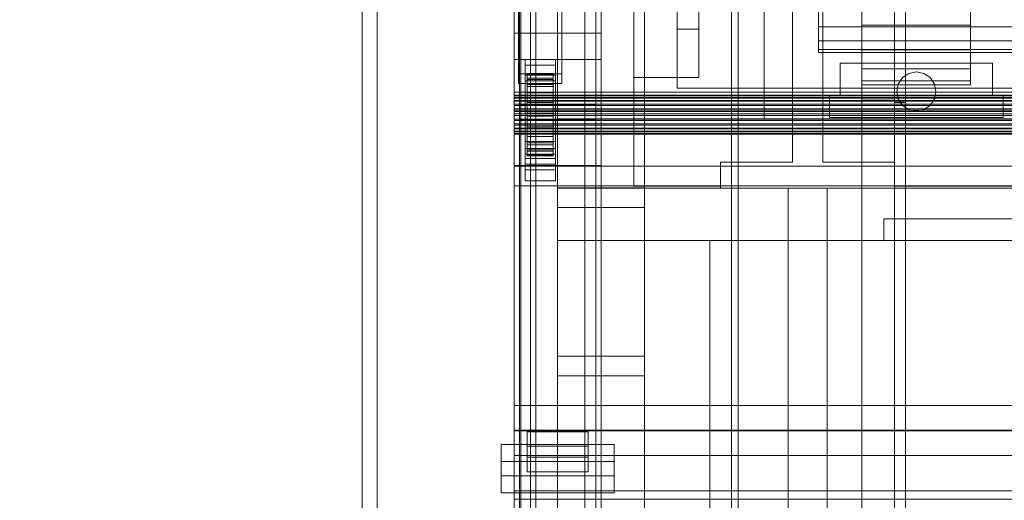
# Model space of a CAD drawing. Header units: millimetres. Extents: x -3490 to 61924, y -72580 to 6847.
# Tile 35 of 256: x -1728 to -1274, y -34880 to -34658. Entities that reach past the tile are written whole.
import ezdxf

# ---------------------------------------------------------------- set-up
doc = ezdxf.new("R2010")
doc.units = ezdxf.units.MM
for name, color, linetype, lineweight in [('COTAS_O', 1, 'Continuous', 0), ('COTAS_P', 1, 'Continuous', 0), ('frontal_briquetadora', 7, 'Continuous', 0), ('frontal_C03', 7, 'Continuous', 0), ('frontal_secador', 7, 'Continuous', 0)]:
    doc.layers.add(name, color=color, linetype=linetype, lineweight=lineweight)
doc.dimstyles.new('R19_100', dxfattribs={"dimtxt": 250, "dimasz": 150, "dimexe": 150, "dimexo": 80, "dimgap": 100, "dimtad": 1, "dimtih": 1, "dimtoh": 1, "dimdsep": 46, "dimcen": 0.09, "dimadec": 0, "dimazin": 0, "dimtfac": 1, "dimtdec": 4, "dimtofl": 0, "dimtmove": 0, "dimatfit": 3, "dimfxl": 1, "dimtolj": 1, "dimtzin": 0, "dimarcsym": 0})

# ---------------------------------------------------------------- blocks, each defined once
blk = doc.blocks.new('DIM_R29_52')
at = {"layer": 'COTAS_P'}
for p, q in [((-1750, -34600), (-1600, -34555)), ((2600, -34600), (2450, -34555)), ((-1750, -35500), (-1750, -34600)), ((-1750, -34600), (2600, -34600)), ((-1750, -34600), (-1600, -34645)), ((2600, -34600), (2450, -34645)), ((2600, -35500), (2600, -34600))]:
    blk.add_line(p, q, dxfattribs=at)
blk.add_text('4350 P', height=250, dxfattribs=at).set_placement((425, -34500))
blk = doc.blocks.new('DIM_R29_62')
at = {"layer": 'COTAS_O'}
for p, q in [((-1480, -33670), (-780, -33670)), ((-780, -33670), (-825, -33820)), ((-780, -36000), (-780, -33670)), ((-780, -33670), (-735, -33820)), ((-780, -36000), (-825, -35850)), ((-780, -36000), (-735, -35850)), ((-1480, -36000), (-780, -36000))]:
    blk.add_line(p, q, dxfattribs=at)
blk.add_text('2330 O', height=250, rotation=90, dxfattribs=at).set_placement((-880, -34835))
blk = doc.blocks.new('DIM_R29_64')
at = {"layer": 'COTAS_O'}
for p, q in [((-1400, -33000), (-700, -33000)), ((-700, -33000), (-745, -33150)), ((-700, -36000), (-700, -33000)), ((-700, -33000), (-655, -33150)), ((-700, -36000), (-745, -35850)), ((-700, -36000), (-655, -35850)), ((-1400, -36000), (-700, -36000))]:
    blk.add_line(p, q, dxfattribs=at)
blk.add_text('3000 O', height=250, rotation=90, dxfattribs=at).set_placement((-800, -34500))

msp = doc.modelspace()

# ---------------------------------------------------------------- linework, layer by layer
at = {"layer": 'frontal_briquetadora'}
for p, q in [((-1445, -34685), (-1445, -34350)), ((-1425, -34350), (-1425, -34685)), ((-1445, -34685), (-1445, -34420.934)), ((-1445, -34436.107), (-1445, -34685)), ((-1425, -34436.107), (-1425, -34662.857)), ((-1425, -34510), (-1425, -34690)), ((-1445, -34612), (-1445, -34735)), ((-1415, -34685), (-1415, -34622.143)), ((-1415, -34662.857), (-1415, -34622.143)), ((-1445, -34636), (-1445, -34735)), ((-1385, -34690), (-1385, -34639)), ((-1385, -34639), (-1385, -34704)), ((-1320, -34639), (-1320, -34690)), ((-1320, -34704), (-1320, -34639)), ((-1372, -34648), (-1372, -34724)), ((-1358, -34724), (-1358, -34648)), ((-1425, -34690), (-1425, -34662.857)), ((-1415, -34662.857), (-1425, -34662.857)), ((-1415, -34662.857), (-1415, -34685)), ((-1415, -34685), (-1445, -34685)), ((-1425, -34685), (-1445, -34685)), ((-1385, -34690), (-1425, -34690)), ((-620, -34690), (-1425, -34690)), ((-1320, -34690), (-1385, -34690)), ((-1385, -34690), (-1385, -34704)), ((-740, -34690), (-1320, -34690)), ((-1320, -34704), (-1320, -34690)), ((-570, -34704), (-1480, -34704)), ((-1480, -34704), (-1480, -34736)), ((-1385, -34704), (-1320, -34704)), ((-1405, -34735), (-1405, -34724)), ((-1405, -34724), (-1405, -34736)), ((-1372, -34724), (-1405, -34724)), ((-1325, -34724), (-1358, -34724)), ((-1325, -34736), (-1325, -34724)), ((-1325, -34724), (-1325, -34735)), ((-1480, -34736), (-570, -34736)), ((-1480, -34760), (-1480, -34736)), ((-1480, -34736), (-460, -34736)), ((-1445, -34735), (-1405, -34735)), ((-1405, -34735), (-1405, -34736)), ((-1405, -34736), (-1325, -34736)), ((-1356, -34736), (-1374, -34736)), ((-1374, -34736), (-1374, -34940)), ((-1356, -34736), (-1356, -34940)), ((-1325, -34736), (-1325, -34735)), ((-1325, -34735), (-770, -34735)), ((-1330, -34760), (-1330, -34750)), ((-1330, -34750), (-460, -34750)), ((-1480, -34760), (-500, -34760)), ((-1410, -34760), (-1400, -34760)), ((-1410, -34940), (-1410, -34760)), ((-1400, -34940), (-1400, -34760)), ((-1330, -34760), (-500, -34760))]:
    msp.add_line(p, q, dxfattribs=at)
at = {"layer": 'frontal_C03'}
for p, q in [((-1500, -34875.113), (-1500, -32314.944)), ((-1500, -32318.841), (-1500, -34879.011)), ((-1570, -35975), (-1570, -32996.942)), ((-1563, -35975), (-1563, -32996.942)), ((-1497, -35975), (-1497, -32996.942)), ((-1490, -35975), (-1490, -32996.942)), ((-1570, -35975), (-1570, -33266.434)), ((-1563, -35975), (-1563, -33266.434)), ((-1497, -35975), (-1497, -33266.434)), ((-1490, -35975), (-1490, -33266.434)), ((-1570, -35975), (-1570, -33805.417)), ((-1563, -35975), (-1563, -33805.417)), ((-1497, -35975), (-1497, -33805.417)), ((-1490, -35975), (-1490, -33805.417)), ((-1492.5, -34957.413), (-1492.5, -34362.453)), ((-1467.5, -34362.453), (-1467.5, -34957.413)), ((-1497.5, -34697.731), (-1497.5, -34372.263)), ((-1462.5, -34372.263), (-1462.5, -34697.731)), ((-1497.5, -34704.469), (-1497.5, -34379)), ((-1462.5, -34704.469), (-1462.5, -34379)), ((-1492.5, -34983.77), (-1492.5, -34388.81)), ((-1467.5, -34983.77), (-1467.5, -34388.81)), ((-1500, -34664.612), (-1500, -34395.121)), ((-1460, -34664.612), (-1460, -34395.121)), ((-1500, -34676.738), (-1500, -34407.247)), ((-1460, -34407.247), (-1460, -34676.738)), ((-1570, -35975), (-1570, -34411.773)), ((-1563, -35975), (-1563, -34411.773)), ((-1497, -35975), (-1497, -34411.773)), ((-1490, -35975), (-1490, -34411.773)), ((-1500, -34725.461), (-1500, -34455.97)), ((-1460, -34725.461), (-1460, -34455.97)), ((-1480, -34813.291), (-1480, -34466.384)), ((-1440, -34466.384), (-1440, -34813.291)), ((-1480, -34475.367), (-1480, -34822.274)), ((-1440, -34822.274), (-1440, -34475.367)), ((-1498, -34683.342), (-1498, -34622.536)), ((-1478, -34622.536), (-1478, -34683.342)), ((-1500, -34625.634), (-1500, -34664.612)), ((-1500, -34895.125), (-1500, -34625.634)), ((-1498, -34627.028), (-1498, -34687.834)), ((-1478, -34687.834), (-1478, -34627.028)), ((-1460, -34664.612), (-1460, -34625.634)), ((-1460, -34625.634), (-1460, -34895.125)), ((-1497.5, -34967.223), (-1497.5, -34641.754)), ((-1462.5, -34641.754), (-1462.5, -34967.223)), ((-1497.5, -34973.96), (-1497.5, -34648.492)), ((-1462.5, -34973.96), (-1462.5, -34648.492)), ((-1500, -34664.612), (-1460, -34664.612)), ((-1500, -34934.104), (-1500, -34664.612)), ((-1460, -34934.104), (-1460, -34664.612)), ((-1460, -34676.738), (-1500, -34676.738)), ((-1500, -34676.738), (-1500, -34725.461)), ((-1500, -34946.23), (-1500, -34676.738)), ((-1495, -34679.445), (-1495, -34676.75)), ((-1495, -34676.75), (-1481, -34676.75)), ((-1495, -34717.677), (-1495, -34676.75)), ((-1481, -34676.75), (-1481, -34679.445)), ((-1481, -34676.75), (-1481, -34717.677)), ((-1460, -34725.461), (-1460, -34676.738)), ((-1460, -34676.738), (-1460, -34946.23)), ((-1481, -34679.445), (-1495, -34679.445)), ((-1495, -34679.445), (-1495, -34720.372)), ((-1481, -34720.372), (-1481, -34679.445)), ((-1478, -34683.342), (-1498, -34683.342)), ((-1498, -34683.342), (-1498, -34687.834)), ((-1495, -34686.631), (-1495, -34683.936)), ((-1495, -34683.936), (-1481, -34683.936)), ((-1495, -34724.863), (-1495, -34683.936)), ((-1494, -34693.159), (-1494, -34683.166)), ((-1494, -34683.166), (-1494, -34683.986)), ((-1494, -34683.166), (-1482, -34683.166)), ((-1494, -34683.639), (-1494, -34683.166)), ((-1494, -34693.384), (-1494, -34683.639)), ((-1494, -34683.639), (-1482, -34683.639)), ((-1494, -34685.374), (-1494, -34683.639)), ((-1494, -34693.548), (-1494, -34683.986)), ((-1494, -34683.986), (-1494, -34686.045)), ((-1494, -34683.986), (-1482, -34683.986)), ((-1494, -34694.206), (-1494, -34685.374)), ((-1494, -34685.374), (-1482, -34685.374)), ((-1494, -34688.253), (-1494, -34685.374)), ((-1494, -34694.523), (-1494, -34686.045)), ((-1494, -34686.045), (-1494, -34689.201)), ((-1494, -34686.045), (-1482, -34686.045)), ((-1482, -34683.986), (-1482, -34683.166)), ((-1482, -34683.166), (-1482, -34693.159)), ((-1482, -34683.166), (-1482, -34683.639)), ((-1482, -34683.639), (-1482, -34693.384)), ((-1482, -34683.639), (-1482, -34685.374)), ((-1482, -34686.045), (-1482, -34683.986)), ((-1482, -34683.986), (-1482, -34693.548)), ((-1482, -34685.374), (-1482, -34694.206)), ((-1482, -34685.374), (-1482, -34688.253)), ((-1482, -34689.201), (-1482, -34686.045)), ((-1482, -34686.045), (-1482, -34694.523)), ((-1481, -34683.936), (-1481, -34686.631)), ((-1481, -34683.936), (-1481, -34724.863)), ((-1478, -34687.834), (-1478, -34683.342)), ((-1498, -34687.834), (-1478, -34687.834)), ((-1481, -34686.631), (-1495, -34686.631)), ((-1495, -34686.631), (-1495, -34727.558)), ((-1494, -34695.569), (-1494, -34688.253)), ((-1494, -34688.253), (-1482, -34688.253)), ((-1494, -34692.079), (-1494, -34688.253)), ((-1494, -34696.018), (-1494, -34689.201)), ((-1494, -34689.201), (-1494, -34693.24)), ((-1494, -34689.201), (-1482, -34689.201)), ((-1482, -34688.253), (-1482, -34695.569)), ((-1482, -34688.253), (-1482, -34692.079)), ((-1482, -34693.24), (-1482, -34689.201)), ((-1482, -34689.201), (-1482, -34696.018)), ((-1481, -34727.558), (-1481, -34686.631)), ((-1500, -34700.719), (-1500, -34691.736)), ((-1500, -34691.736), (1500, -34691.736)), ((-1500, -34725.842), (-1500, -34691.736)), ((-1500, -34693.384), (-1500, -34693.159)), ((-1500, -34693.159), (-1500, -34693.548)), ((-1500, -34693.159), (1500, -34693.159)), ((-1500, -34694.206), (-1500, -34693.384)), ((-1500, -34693.384), (1500, -34693.384)), ((-1500, -34693.548), (-1500, -34694.523)), ((-1500, -34693.548), (1500, -34693.548)), ((-1500, -34695.569), (-1500, -34694.206)), ((-1500, -34694.206), (1500, -34694.206)), ((-1500, -34694.523), (-1500, -34696.018)), ((-1500, -34694.523), (1500, -34694.523)), ((-1494, -34697.382), (-1494, -34692.079)), ((-1494, -34692.079), (-1482, -34692.079)), ((-1494, -34696.592), (-1494, -34692.079)), ((-1494, -34693.548), (-1494, -34693.159)), ((-1482, -34693.159), (-1494, -34693.159)), ((-1494, -34693.159), (-1494, -34693.384)), ((-1494, -34697.932), (-1494, -34693.24)), ((-1494, -34693.24), (-1494, -34697.887)), ((-1494, -34693.24), (-1482, -34693.24)), ((-1482, -34693.384), (-1494, -34693.384)), ((-1494, -34693.384), (-1494, -34694.206)), ((-1494, -34694.523), (-1494, -34693.548)), ((-1482, -34693.548), (-1494, -34693.548)), ((-1482, -34694.206), (-1494, -34694.206)), ((-1494, -34694.206), (-1494, -34695.569)), ((-1494, -34696.018), (-1494, -34694.523)), ((-1482, -34694.523), (-1494, -34694.523)), ((-1482, -34692.079), (-1482, -34697.382)), ((-1482, -34692.079), (-1482, -34696.592)), ((-1482, -34693.159), (-1482, -34693.548)), ((-1482, -34693.384), (-1482, -34693.159)), ((-1482, -34697.887), (-1482, -34693.24)), ((-1482, -34693.24), (-1482, -34697.932)), ((-1482, -34694.206), (-1482, -34693.384)), ((-1482, -34693.548), (-1482, -34694.523)), ((-1482, -34695.569), (-1482, -34694.206)), ((-1482, -34694.523), (-1482, -34696.018)), ((-1500, -34697.382), (-1500, -34695.569)), ((-1500, -34695.569), (1500, -34695.569)), ((-1500, -34696.018), (-1500, -34697.932)), ((-1500, -34696.018), (1500, -34696.018)), ((-1500, -34699.519), (-1500, -34697.382)), ((-1500, -34697.382), (1500, -34697.382)), ((-1500, -34697.932), (-1500, -34700.133)), ((-1500, -34697.932), (1500, -34697.932)), ((-1500, -34701.836), (-1500, -34699.519)), ((-1500, -34699.519), (1500, -34699.519)), ((-1462.5, -34697.731), (-1497.5, -34697.731)), ((-1497.5, -34697.731), (-1497.5, -34704.469)), ((-1482, -34695.569), (-1494, -34695.569)), ((-1494, -34695.569), (-1494, -34697.382)), ((-1494, -34697.932), (-1494, -34696.018)), ((-1482, -34696.018), (-1494, -34696.018)), ((-1494, -34699.519), (-1494, -34696.592)), ((-1494, -34696.592), (-1482, -34696.592)), ((-1494, -34701.483), (-1494, -34696.592)), ((-1482, -34697.382), (-1494, -34697.382)), ((-1494, -34697.382), (-1494, -34699.519)), ((-1494, -34697.887), (-1494, -34700.133)), ((-1482, -34697.887), (-1494, -34697.887)), ((-1494, -34697.887), (-1494, -34702.824)), ((-1494, -34700.133), (-1494, -34697.932)), ((-1482, -34697.932), (-1494, -34697.932)), ((-1482, -34699.519), (-1494, -34699.519)), ((-1494, -34699.519), (-1494, -34701.836)), ((-1482, -34697.382), (-1482, -34695.569)), ((-1482, -34696.018), (-1482, -34697.932)), ((-1482, -34696.592), (-1482, -34699.519)), ((-1482, -34696.592), (-1482, -34701.483)), ((-1482, -34699.519), (-1482, -34697.382)), ((-1482, -34700.133), (-1482, -34697.887)), ((-1482, -34702.824), (-1482, -34697.887)), ((-1482, -34697.932), (-1482, -34700.133)), ((-1482, -34701.836), (-1482, -34699.519)), ((-1462.5, -34704.469), (-1462.5, -34697.731)), ((-1500, -34700.133), (-1500, -34702.471)), ((1500, -34700.133), (-1500, -34700.133)), ((1500, -34700.719), (-1500, -34700.719)), ((-1500, -34700.719), (-1500, -34734.825)), ((-1500, -34704.175), (-1500, -34701.836)), ((-1500, -34701.836), (1500, -34701.836)), ((-1500, -34702.471), (-1500, -34704.789)), ((-1500, -34702.471), (1500, -34702.471)), ((-1500, -34706.376), (-1500, -34704.175)), ((-1500, -34704.175), (1500, -34704.175)), ((-1494, -34700.133), (-1482, -34700.133)), ((-1494, -34702.471), (-1494, -34700.133)), ((-1494, -34701.836), (-1494, -34701.483)), ((-1494, -34701.483), (-1482, -34701.483)), ((-1494, -34706.421), (-1494, -34701.483)), ((-1482, -34701.836), (-1494, -34701.836)), ((-1494, -34701.836), (-1494, -34704.175)), ((-1494, -34704.789), (-1494, -34702.471)), ((-1494, -34702.471), (-1494, -34702.824)), ((-1482, -34702.471), (-1494, -34702.471)), ((-1494, -34702.824), (-1494, -34707.716)), ((-1494, -34702.824), (-1482, -34702.824)), ((-1494, -34704.175), (-1494, -34706.421)), ((-1482, -34704.175), (-1494, -34704.175)), ((-1494, -34704.175), (-1494, -34706.376)), ((-1482, -34700.133), (-1482, -34702.471)), ((-1482, -34701.483), (-1482, -34701.836)), ((-1482, -34701.483), (-1482, -34706.421)), ((-1482, -34704.175), (-1482, -34701.836)), ((-1482, -34702.824), (-1482, -34702.471)), ((-1482, -34702.471), (-1482, -34704.789)), ((-1482, -34707.716), (-1482, -34702.824)), ((-1482, -34706.421), (-1482, -34704.175)), ((-1482, -34706.376), (-1482, -34704.175)), ((-1500, -34704.789), (-1500, -34706.926)), ((-1500, -34704.789), (1500, -34704.789)), ((-1500, -34708.289), (-1500, -34706.376)), ((-1500, -34706.376), (1500, -34706.376)), ((-1500, -34706.926), (-1500, -34708.738)), ((-1500, -34706.926), (1500, -34706.926)), ((-1500, -34709.784), (-1500, -34708.289)), ((-1500, -34708.289), (1500, -34708.289)), ((-1500, -34708.738), (-1500, -34710.102)), ((-1500, -34708.738), (1500, -34708.738)), ((-1497.5, -34704.469), (-1462.5, -34704.469)), ((-1494, -34706.926), (-1494, -34704.789)), ((-1494, -34704.789), (-1494, -34707.716)), ((-1482, -34704.789), (-1494, -34704.789)), ((-1494, -34706.376), (-1494, -34711.067)), ((-1482, -34706.376), (-1494, -34706.376)), ((-1494, -34706.376), (-1494, -34708.289)), ((-1494, -34706.421), (-1482, -34706.421)), ((-1494, -34711.067), (-1494, -34706.421)), ((-1494, -34708.738), (-1494, -34706.926)), ((-1494, -34706.926), (-1494, -34712.229)), ((-1482, -34706.926), (-1494, -34706.926)), ((-1494, -34707.716), (-1494, -34712.229)), ((-1494, -34707.716), (-1482, -34707.716)), ((-1494, -34708.289), (-1494, -34715.106)), ((-1482, -34708.289), (-1494, -34708.289)), ((-1494, -34708.289), (-1494, -34709.784)), ((-1494, -34710.102), (-1494, -34708.738)), ((-1494, -34708.738), (-1494, -34716.055)), ((-1482, -34708.738), (-1494, -34708.738)), ((-1482, -34707.716), (-1482, -34704.789)), ((-1482, -34704.789), (-1482, -34706.926)), ((-1482, -34711.067), (-1482, -34706.376)), ((-1482, -34708.289), (-1482, -34706.376)), ((-1482, -34706.421), (-1482, -34711.067)), ((-1482, -34712.229), (-1482, -34706.926)), ((-1482, -34706.926), (-1482, -34708.738)), ((-1482, -34712.229), (-1482, -34707.716)), ((-1482, -34715.106), (-1482, -34708.289)), ((-1482, -34709.784), (-1482, -34708.289)), ((-1482, -34716.055), (-1482, -34708.738)), ((-1482, -34708.738), (-1482, -34710.102)), ((-1500, -34710.76), (-1500, -34709.784)), ((-1500, -34709.784), (1500, -34709.784)), ((-1500, -34710.102), (-1500, -34710.924)), ((-1500, -34710.102), (1500, -34710.102)), ((-1500, -34711.148), (-1500, -34710.76)), ((-1500, -34710.76), (1500, -34710.76)), ((-1500, -34710.924), (-1500, -34711.148)), ((-1500, -34710.924), (1500, -34710.924)), ((-1500, -34711.148), (1500, -34711.148)), ((-1494, -34709.784), (-1494, -34718.263)), ((-1482, -34709.784), (-1494, -34709.784)), ((-1494, -34709.784), (-1494, -34710.76)), ((-1494, -34710.924), (-1494, -34710.102)), ((-1494, -34710.102), (-1494, -34718.933)), ((-1482, -34710.102), (-1494, -34710.102)), ((-1494, -34710.76), (-1494, -34720.322)), ((-1482, -34710.76), (-1494, -34710.76)), ((-1494, -34710.76), (-1494, -34711.148)), ((-1494, -34711.148), (-1494, -34710.924)), ((-1494, -34710.924), (-1494, -34720.669)), ((-1482, -34710.924), (-1494, -34710.924)), ((-1494, -34711.067), (-1482, -34711.067)), ((-1494, -34715.106), (-1494, -34711.067)), ((-1494, -34711.148), (-1494, -34721.142)), ((-1482, -34711.148), (-1494, -34711.148)), ((-1494, -34712.229), (-1494, -34716.055)), ((-1494, -34712.229), (-1482, -34712.229)), ((-1482, -34718.263), (-1482, -34709.784)), ((-1482, -34710.76), (-1482, -34709.784)), ((-1482, -34718.933), (-1482, -34710.102)), ((-1482, -34710.102), (-1482, -34710.924)), ((-1482, -34720.322), (-1482, -34710.76)), ((-1482, -34711.148), (-1482, -34710.76)), ((-1482, -34720.669), (-1482, -34710.924)), ((-1482, -34710.924), (-1482, -34711.148)), ((-1482, -34711.067), (-1482, -34715.106)), ((-1482, -34721.142), (-1482, -34711.148)), ((-1482, -34716.055), (-1482, -34712.229)), ((-1495, -34724.859), (-1495, -34714.529)), ((-1495, -34714.529), (-1481, -34714.529)), ((-1495, -34722.324), (-1495, -34714.529)), ((-1481, -34717.677), (-1495, -34717.677)), ((-1495, -34717.677), (-1495, -34720.372)), ((-1494, -34715.106), (-1482, -34715.106)), ((-1494, -34718.263), (-1494, -34715.106)), ((-1494, -34716.055), (-1494, -34718.933)), ((-1494, -34716.055), (-1482, -34716.055)), ((-1482, -34715.106), (-1482, -34718.263)), ((-1482, -34718.933), (-1482, -34716.055)), ((-1481, -34714.529), (-1481, -34724.859)), ((-1481, -34714.529), (-1481, -34722.324)), ((-1481, -34720.372), (-1481, -34717.677)), ((-1495, -34720.372), (-1481, -34720.372)), ((-1481, -34722.324), (-1495, -34722.324)), ((-1495, -34722.324), (-1495, -34732.655)), ((-1494, -34718.263), (-1482, -34718.263)), ((-1494, -34720.322), (-1494, -34718.263)), ((-1494, -34718.933), (-1494, -34720.669)), ((-1494, -34718.933), (-1482, -34718.933)), ((-1494, -34720.322), (-1482, -34720.322)), ((-1494, -34721.142), (-1494, -34720.322)), ((-1494, -34720.669), (-1494, -34721.142)), ((-1494, -34720.669), (-1482, -34720.669)), ((-1494, -34721.142), (-1482, -34721.142)), ((-1482, -34718.263), (-1482, -34720.322)), ((-1482, -34720.669), (-1482, -34718.933)), ((-1482, -34720.322), (-1482, -34721.142)), ((-1482, -34721.142), (-1482, -34720.669)), ((-1481, -34732.655), (-1481, -34722.324)), ((-1500, -34725.461), (-1460, -34725.461)), ((-1500, -34994.953), (-1500, -34725.461)), ((1500, -34725.842), (-1500, -34725.842)), ((-1500, -34725.842), (-1500, -34734.825)), ((-1495, -34724.859), (-1495, -34732.655)), ((-1481, -34724.863), (-1495, -34724.863)), ((-1495, -34724.863), (-1495, -34727.558)), ((-1481, -34732.655), (-1481, -34724.859)), ((-1481, -34727.558), (-1481, -34724.863)), ((-1460, -34994.953), (-1460, -34725.461)), ((-1495, -34727.558), (-1481, -34727.558)), ((-1500, -34734.825), (1500, -34734.825)), ((-1495, -34732.655), (-1481, -34732.655)), ((-1480, -34744.859), (-1480, -34735.876)), ((-1480, -34735.876), (-1440, -34735.876)), ((-1480, -35082.782), (-1480, -34735.876)), ((-1440, -34735.876), (-1440, -34744.859)), ((-1440, -34735.876), (-1440, -35082.782)), ((-1440, -34744.859), (-1480, -34744.859)), ((-1480, -34744.859), (-1480, -35091.765)), ((-1440, -35091.765), (-1440, -34744.859)), ((-1440, -34813.291), (-1480, -34813.291)), ((-1480, -34813.291), (-1480, -34822.274)), ((-1440, -34822.274), (-1440, -34813.291)), ((-1480, -34822.274), (-1440, -34822.274)), ((-1500, -34847.273), (-1500, -34835.865)), ((-1500, -34835.865), (1500, -34835.865)), ((-1500, -34847.558), (-1500, -34835.865)), ((1500, -34847.273), (-1500, -34847.273)), ((-1500, -34847.273), (-1500, -34858.967)), ((1500, -34847.558), (-1500, -34847.558)), ((-1500, -34847.558), (-1500, -34858.967)), ((-1494, -34854.682), (-1494, -34847.945)), ((-1494, -34847.945), (-1466, -34847.945)), ((-1494, -34859.638), (-1494, -34847.945)), ((-1466, -34847.945), (-1466, -34854.682)), ((-1466, -34847.945), (-1466, -34859.638)), ((-1506, -34868.245), (-1506, -34853.872)), ((-1506, -34853.872), (-1454, -34853.872)), ((-1506, -34861.667), (-1506, -34853.872)), ((-1466, -34854.682), (-1494, -34854.682)), ((-1494, -34854.682), (-1494, -34866.376)), ((-1466, -34866.376), (-1466, -34854.682)), ((-1454, -34853.872), (-1454, -34868.245)), ((-1454, -34853.872), (-1454, -34861.667)), ((-1454, -34861.667), (-1506, -34861.667)), ((-1506, -34861.667), (-1506, -34876.04)), ((-1500, -34858.967), (1500, -34858.967)), ((-1466, -34859.638), (-1494, -34859.638)), ((-1494, -34859.638), (-1494, -34866.376)), ((-1466, -34866.376), (-1466, -34859.638)), ((-1454, -34876.04), (-1454, -34861.667)), ((-1494, -34866.376), (-1466, -34866.376)), ((-1454, -34868.245), (-1506, -34868.245)), ((-1506, -34868.245), (-1506, -34876.04)), ((-1454, -34876.04), (-1454, -34868.245)), ((-1506, -34876.04), (-1454, -34876.04)), ((-1270, -34875.113), (-1500, -34875.113)), ((-1500, -34875.113), (-1500, -34879.011)), ((-1500, -34879.011), (-1270, -34879.011))]:
    msp.add_line(p, q, dxfattribs=at)
at = {"layer": 'frontal_secador'}
for p, q in [((-1400, -36000), (-1400, -33000)), ((-1340, -36000), (-1340, -33000)), ((-1400, -36000), (-1400, -33075)), ((-1400, -35590), (-1400, -33075)), ((-1400, -35940), (-1400, -33075)), ((-1397, -35940), (-1397, -33075)), ((-1325, -36000), (-1325, -33075)), ((-1325, -35590), (-1325, -33075)), ((-1325, -35980), (-1325, -33075)), ((-1320, -35980), (-1320, -33075)), ((-1400, -36000), (-1400, -33250)), ((-1325, -35200), (-1325, -34550)), ((-1320, -35200), (-1320, -34550)), ((-1340, -34695.5), (-1340, -34609.5)), ((-1325, -34695.5), (-1325, -34609.5)), ((-1325, -34696.5), (-1325, -34633.5)), ((-1320, -34696.5), (-1320, -34633.5)), ((-1340, -34647.735), (-1340, -34661)), ((-1290, -34647.735), (-1290, -34661)), ((-1400, -35100), (-1400, -34650)), ((-1360, -34653.5), (-1360, -34661.784)), ((-1360, -34661.784), (-1360, -34668.141)), ((1360, -34661.784), (-1360, -34661.784)), ((-1340, -34661), (-1340, -34672.391)), ((-1290, -34661), (-1340, -34661)), ((-1290, -34661), (-1290, -34672.391)), ((-1360, -34668.141), (-1360, -34672.137)), ((1360, -34668.141), (-1360, -34668.141)), ((-1360, -34672.137), (-1360, -34673.5)), ((1360, -34672.137), (-1360, -34672.137)), ((-1340, -34672.391), (-1340, -34681.131)), ((-1290, -34672.391), (-1340, -34672.391)), ((-1290, -34672.391), (-1290, -34681.131)), ((1360, -34673.5), (-1360, -34673.5)), ((-1350, -34678.5), (-1280, -34678.5)), ((-1350, -34693.5), (-1350, -34678.5)), ((-1340, -34681.131), (-1340, -34686.626)), ((-1290, -34681.131), (-1340, -34681.131)), ((-1290, -34681.131), (-1290, -34686.626)), ((-1280, -34693.5), (-1280, -34678.5)), ((-1323.315, -34688.056), (-1321.364, -34685.136)), ((-1321.364, -34685.136), (-1318.444, -34683.185)), ((-1318.444, -34683.185), (-1315, -34682.5)), ((-1315, -34682.5), (-1311.556, -34683.185)), ((-1311.556, -34683.185), (-1308.636, -34685.136)), ((-1308.636, -34685.136), (-1306.685, -34688.056)), ((-1340, -34686.626), (-1340, -34688.5)), ((-1290, -34686.626), (-1340, -34686.626)), ((-1290, -34688.5), (-1340, -34688.5)), ((-1324, -34691.5), (-1323.315, -34688.056)), ((-1306.685, -34688.056), (-1306, -34691.5)), ((-1290, -34686.626), (-1290, -34688.5)), ((-1355, -34693.5), (-1275, -34693.5)), ((-1355, -34703.5), (-1355, -34693.5)), ((-1350, -34693.5), (-1280, -34693.5)), ((-1323.315, -34694.944), (-1324, -34691.5)), ((-1321.364, -34697.864), (-1323.315, -34694.944)), ((-1306.685, -34694.944), (-1308.636, -34697.864)), ((-1306, -34691.5), (-1306.685, -34694.944)), ((-1275, -34703.5), (-1275, -34693.5)), ((-1340, -34695.5), (-1325, -34695.5)), ((-1325, -34696.5), (-1320, -34696.5)), ((-1318.444, -34699.815), (-1321.364, -34697.864)), ((-1308.636, -34697.864), (-1311.556, -34699.815)), ((-1355, -34703.5), (-1275, -34703.5)), ((-1315, -34700.5), (-1318.444, -34699.815)), ((-1311.556, -34699.815), (-1315, -34700.5))]:
    msp.add_line(p, q, dxfattribs=at)

# ---------------------------------------------------------------- dimensions: what is measured, and where the dimension line sits
at = {"layer": 'COTAS_O'}
for p1, p2, picture, middle in [((-1400, -36000), (-1400, -33000), 'DIM_R29_64', (-700, -34500)), ((-1480, -36000), (-1480, -33670), 'DIM_R29_62', (-780, -34835))]:
    dim = msp.add_aligned_dim(p1=p1, p2=p2, distance=-700, text='<> O', dimstyle='R19_100', dxfattribs=at)
    dim.commit()
    dim.dimension.update_dxf_attribs({"geometry": picture, "text_midpoint": middle})
at = {"layer": 'COTAS_P'}
dim = msp.add_aligned_dim(p1=(-1750, -35500), p2=(2600, -35500), distance=900, text='<> P', dimstyle='R19_100', dxfattribs=at)
dim.commit()
dim.dimension.update_dxf_attribs({"geometry": 'DIM_R29_52', "text_midpoint": (425, -34600)})

doc.saveas('drawing.dxf')
